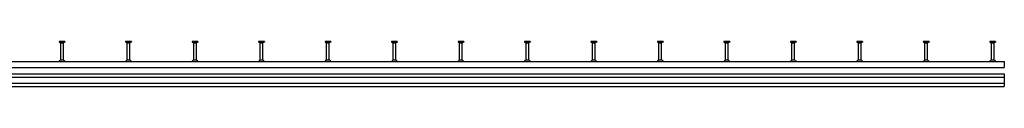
# Model space of a CAD drawing. Header units: millimetres. Extents: x 6937 to 13065, y -40 to 2527.
# Tile 7 of 7: x 10103 to 13065, y -40 to 95. Entities that reach past the tile are written whole.
import ezdxf

# ---------------------------------------------------------------- set-up
doc = ezdxf.new("R2010")
doc.units = ezdxf.units.MM
doc.header["$LTSCALE"] = 10
doc.layers.add('HALFEN', color=2, linetype='CONTINUOUS')

msp = doc.modelspace()

# ---------------------------------------------------------------- linework, layer by layer
at = {"layer": 'HALFEN'}
for p, q in [((10239.2, 95.2), (10221.8, 95.2)), ((10221.8, 95.2), (10221.8, 93.3)), ((10239.2, 93.3), (10221.8, 93.3)), ((10222.5, 93.3), (10226.1, 91.5)), ((10226.4, 95), (10226.4, 93.6)), ((10226.5, 39), (10226.5, 90.8)), ((10227, 91.2), (10234, 91.2)), ((10234.5, 39), (10234.5, 90.8)), ((10234.6, 95), (10234.6, 93.6)), ((10238.5, 93.3), (10234.9, 91.5)), ((10239.2, 95.2), (10239.2, 93.3)), ((10439.2, 95.2), (10421.8, 95.2)), ((10421.8, 95.2), (10421.8, 93.3)), ((10439.2, 93.3), (10421.8, 93.3)), ((10422.5, 93.3), (10426.1, 91.5)), ((10426.4, 95), (10426.4, 93.6)), ((10426.5, 39), (10426.5, 90.8)), ((10427, 91.2), (10434, 91.2)), ((10434.5, 39), (10434.5, 90.8)), ((10434.6, 95), (10434.6, 93.6)), ((10438.5, 93.3), (10434.9, 91.5)), ((10439.2, 95.2), (10439.2, 93.3)), ((10639.2, 95.2), (10621.8, 95.2)), ((10621.8, 95.2), (10621.8, 93.3)), ((10639.2, 93.3), (10621.8, 93.3)), ((10622.5, 93.3), (10626.1, 91.5)), ((10626.4, 95), (10626.4, 93.6)), ((10626.5, 39), (10626.5, 90.8)), ((10627, 91.2), (10634, 91.2)), ((10634.5, 39), (10634.5, 90.8)), ((10634.6, 95), (10634.6, 93.6)), ((10638.5, 93.3), (10634.9, 91.5)), ((10639.2, 95.2), (10639.2, 93.3)), ((10839.2, 95.2), (10821.8, 95.2)), ((10821.8, 95.2), (10821.8, 93.3)), ((10839.2, 93.3), (10821.8, 93.3)), ((10822.5, 93.3), (10826.1, 91.5)), ((10826.4, 95), (10826.4, 93.6)), ((10826.5, 39), (10826.5, 90.8)), ((10827, 91.2), (10834, 91.2)), ((10834.5, 39), (10834.5, 90.8)), ((10834.6, 95), (10834.6, 93.6)), ((10838.5, 93.3), (10834.9, 91.5)), ((10839.2, 95.2), (10839.2, 93.3)), ((11039.2, 95.2), (11021.8, 95.2)), ((11021.8, 95.2), (11021.8, 93.3)), ((11039.2, 93.3), (11021.8, 93.3)), ((11022.5, 93.3), (11026.1, 91.5)), ((11026.4, 95), (11026.4, 93.6)), ((11026.5, 39), (11026.5, 90.8)), ((11027, 91.2), (11034, 91.2)), ((11034.5, 39), (11034.5, 90.8)), ((11034.6, 95), (11034.6, 93.6)), ((11038.5, 93.3), (11034.9, 91.5)), ((11039.2, 95.2), (11039.2, 93.3)), ((11239.2, 95.2), (11221.8, 95.2)), ((11221.8, 95.2), (11221.8, 93.3)), ((11239.2, 93.3), (11221.8, 93.3)), ((11222.5, 93.3), (11226.1, 91.5)), ((11226.4, 95), (11226.4, 93.6)), ((11226.5, 39), (11226.5, 90.8)), ((11227, 91.2), (11234, 91.2)), ((11234.5, 39), (11234.5, 90.8)), ((11234.6, 95), (11234.6, 93.6)), ((11238.5, 93.3), (11234.9, 91.5)), ((11239.2, 95.2), (11239.2, 93.3)), ((11439.2, 95.2), (11421.8, 95.2)), ((11421.8, 95.2), (11421.8, 93.3)), ((11439.2, 93.3), (11421.8, 93.3)), ((11422.5, 93.3), (11426.1, 91.5)), ((11426.4, 95), (11426.4, 93.6)), ((11426.5, 39), (11426.5, 90.8)), ((11427, 91.2), (11434, 91.2)), ((11434.5, 39), (11434.5, 90.8)), ((11434.6, 95), (11434.6, 93.6)), ((11438.5, 93.3), (11434.9, 91.5)), ((11439.2, 95.2), (11439.2, 93.3)), ((11639.2, 95.2), (11621.8, 95.2)), ((11621.8, 95.2), (11621.8, 93.3)), ((11639.2, 93.3), (11621.8, 93.3)), ((11622.5, 93.3), (11626.1, 91.5)), ((11626.4, 95), (11626.4, 93.6)), ((11626.5, 39), (11626.5, 90.8)), ((11627, 91.2), (11634, 91.2)), ((11634.5, 39), (11634.5, 90.8)), ((11634.6, 95), (11634.6, 93.6)), ((11638.5, 93.3), (11634.9, 91.5)), ((11639.2, 95.2), (11639.2, 93.3)), ((11839.2, 95.2), (11821.8, 95.2)), ((11821.8, 95.2), (11821.8, 93.3)), ((11839.2, 93.3), (11821.8, 93.3)), ((11822.5, 93.3), (11826.1, 91.5)), ((11826.4, 95), (11826.4, 93.6)), ((11826.5, 39), (11826.5, 90.8)), ((11827, 91.2), (11834, 91.2)), ((11834.5, 39), (11834.5, 90.8)), ((11834.6, 95), (11834.6, 93.6)), ((11838.5, 93.3), (11834.9, 91.5)), ((11839.2, 95.2), (11839.2, 93.3)), ((12039.2, 95.2), (12021.8, 95.2)), ((12021.8, 95.2), (12021.8, 93.3)), ((12039.2, 93.3), (12021.8, 93.3)), ((12022.5, 93.3), (12026.1, 91.5)), ((12026.4, 95), (12026.4, 93.6)), ((12026.5, 39), (12026.5, 90.8)), ((12027, 91.2), (12034, 91.2)), ((12034.5, 39), (12034.5, 90.8)), ((12034.6, 95), (12034.6, 93.6)), ((12038.5, 93.3), (12034.9, 91.5)), ((12039.2, 95.2), (12039.2, 93.3)), ((12239.2, 95.2), (12221.8, 95.2)), ((12221.8, 95.2), (12221.8, 93.3)), ((12239.2, 93.3), (12221.8, 93.3)), ((12222.5, 93.3), (12226.1, 91.5)), ((12226.4, 95), (12226.4, 93.6)), ((12226.5, 39), (12226.5, 90.8)), ((12227, 91.2), (12234, 91.2)), ((12234.5, 39), (12234.5, 90.8)), ((12234.6, 95), (12234.6, 93.6)), ((12238.5, 93.3), (12234.9, 91.5)), ((12239.2, 95.2), (12239.2, 93.3)), ((12439.2, 95.2), (12421.8, 95.2)), ((12421.8, 95.2), (12421.8, 93.3)), ((12439.2, 93.3), (12421.8, 93.3)), ((12422.5, 93.3), (12426.1, 91.5)), ((12426.4, 95), (12426.4, 93.6)), ((12426.5, 39), (12426.5, 90.8)), ((12427, 91.2), (12434, 91.2)), ((12434.5, 39), (12434.5, 90.8)), ((12434.6, 95), (12434.6, 93.6)), ((12438.5, 93.3), (12434.9, 91.5)), ((12439.2, 95.2), (12439.2, 93.3)), ((12639.2, 95.2), (12621.8, 95.2)), ((12621.8, 95.2), (12621.8, 93.3)), ((12639.2, 93.3), (12621.8, 93.3)), ((12622.5, 93.3), (12626.1, 91.5)), ((12626.4, 95), (12626.4, 93.6)), ((12626.5, 39), (12626.5, 90.8)), ((12627, 91.2), (12634, 91.2)), ((12634.5, 39), (12634.5, 90.8)), ((12634.6, 95), (12634.6, 93.6)), ((12638.5, 93.3), (12634.9, 91.5)), ((12639.2, 95.2), (12639.2, 93.3)), ((12839.2, 95.2), (12821.8, 95.2)), ((12821.8, 95.2), (12821.8, 93.3)), ((12839.2, 93.3), (12821.8, 93.3)), ((12822.5, 93.3), (12826.1, 91.5)), ((12826.4, 95), (12826.4, 93.6)), ((12826.5, 39), (12826.5, 90.8)), ((12827, 91.2), (12834, 91.2)), ((12834.5, 39), (12834.5, 90.8)), ((12834.6, 95), (12834.6, 93.6)), ((12838.5, 93.3), (12834.9, 91.5)), ((12839.2, 95.2), (12839.2, 93.3)), ((13039.2, 95.2), (13021.8, 95.2)), ((13021.8, 95.2), (13021.8, 93.3)), ((13039.2, 93.3), (13021.8, 93.3)), ((13022.5, 93.3), (13026.1, 91.5)), ((13026.4, 95), (13026.4, 93.6)), ((13026.5, 39), (13026.5, 90.8)), ((13027, 91.2), (13034, 91.2)), ((13034.5, 39), (13034.5, 90.8)), ((13034.6, 95), (13034.6, 93.6)), ((13038.5, 93.3), (13034.9, 91.5)), ((13039.2, 95.2), (13039.2, 93.3)), ((6995.5, 34.8), (13065.5, 34.8)), ((10235.7, 39), (10225.2, 39)), ((10435.7, 39), (10425.2, 39)), ((10635.7, 39), (10625.2, 39)), ((10835.7, 39), (10825.2, 39)), ((11035.7, 39), (11025.2, 39)), ((11235.7, 39), (11225.2, 39)), ((11435.7, 39), (11425.2, 39)), ((11635.7, 39), (11625.2, 39)), ((11835.7, 39), (11825.2, 39)), ((12035.7, 39), (12025.2, 39)), ((12235.7, 39), (12225.2, 39)), ((12435.7, 39), (12425.2, 39)), ((12635.7, 39), (12625.2, 39)), ((12835.7, 39), (12825.2, 39)), ((13035.7, 39), (13025.2, 39)), ((13065.5, 34.8), (13065.5, 17.3)), ((6995.5, 17.3), (13065.5, 17.3)), ((6995.5, -2.2), (13065.5, -2.2)), ((6995.5, -12.2), (13065.5, -12.2)), ((13065.5, -2.2), (13065.5, -40.2)), ((13065.5, -2.2), (13065.5, -40.2)), ((6995.5, -30.2), (13065.5, -30.2)), ((6995.5, -40.2), (13065.5, -40.2))]:
    msp.add_line(p, q, dxfattribs=at)
for centre, radius, start, end in [((10225.7, 90.8), 0.8, 0, 62.3005), ((10235.3, 90.8), 0.8, 117.6995, 180), ((10425.7, 90.8), 0.8, 0, 62.3005), ((10435.3, 90.8), 0.8, 117.6995, 180), ((10625.7, 90.8), 0.8, 0, 62.3005), ((10635.3, 90.8), 0.8, 117.6995, 180), ((10825.7, 90.8), 0.8, 0, 62.3005), ((10835.3, 90.8), 0.8, 117.6995, 180), ((11025.7, 90.8), 0.8, 0, 62.3005), ((11035.3, 90.8), 0.8, 117.6995, 180), ((11225.7, 90.8), 0.8, 0, 62.3005), ((11235.3, 90.8), 0.8, 117.6995, 180), ((11425.7, 90.8), 0.8, 0, 62.3005), ((11435.3, 90.8), 0.8, 117.6995, 180), ((11625.7, 90.8), 0.8, 0, 62.3005), ((11635.3, 90.8), 0.8, 117.6995, 180), ((11825.7, 90.8), 0.8, 0, 62.3005), ((11835.3, 90.8), 0.8, 117.6995, 180), ((12025.7, 90.8), 0.8, 0, 62.3005), ((12035.3, 90.8), 0.8, 117.6995, 180), ((12225.7, 90.8), 0.8, 0, 62.3005), ((12235.3, 90.8), 0.8, 117.6995, 180), ((12425.7, 90.8), 0.8, 0, 62.3005), ((12435.3, 90.8), 0.8, 117.6995, 180), ((12625.7, 90.8), 0.8, 0, 62.3005), ((12635.3, 90.8), 0.8, 117.6995, 180), ((12825.7, 90.8), 0.8, 0, 62.3005), ((12835.3, 90.8), 0.8, 117.6995, 180), ((13025.7, 90.8), 0.8, 0, 62.3005), ((13035.3, 90.8), 0.8, 117.6995, 180), ((10216.9, 44.6), 10, 283.5108, 326.4733), ((10244.1, 44.6), 10, 213.5267, 256.4892), ((10416.9, 44.6), 10, 283.5108, 326.4733), ((10444.1, 44.6), 10, 213.5267, 256.4892), ((10616.9, 44.6), 10, 283.5108, 326.4733), ((10644.1, 44.6), 10, 213.5267, 256.4892), ((10816.9, 44.6), 10, 283.5108, 326.4733), ((10844.1, 44.6), 10, 213.5267, 256.4892), ((11016.9, 44.6), 10, 283.5108, 326.4733), ((11044.1, 44.6), 10, 213.5267, 256.4892), ((11216.9, 44.6), 10, 283.5108, 326.4733), ((11244.1, 44.6), 10, 213.5267, 256.4892), ((11416.9, 44.6), 10, 283.5108, 326.4733), ((11444.1, 44.6), 10, 213.5267, 256.4892), ((11616.9, 44.6), 10, 283.5108, 326.4733), ((11644.1, 44.6), 10, 213.5267, 256.4892), ((11816.9, 44.6), 10, 283.5108, 326.4733), ((11844.1, 44.6), 10, 213.5267, 256.4892), ((12016.9, 44.6), 10, 283.5108, 326.4733), ((12044.1, 44.6), 10, 213.5267, 256.4892), ((12216.9, 44.6), 10, 283.5108, 326.4733), ((12244.1, 44.6), 10, 213.5267, 256.4892), ((12416.9, 44.6), 10, 283.5108, 326.4733), ((12444.1, 44.6), 10, 213.5267, 256.4892), ((12616.9, 44.6), 10, 283.5108, 326.4733), ((12644.1, 44.6), 10, 213.5267, 256.4892), ((12816.9, 44.6), 10, 283.5108, 326.4733), ((12844.1, 44.6), 10, 213.5267, 256.4892), ((13016.9, 44.6), 10, 283.5108, 326.4733), ((13044.1, 44.6), 10, 213.5267, 256.4892)]:
    msp.add_arc(centre, radius, start, end, dxfattribs=at)

doc.saveas('drawing.dxf')
